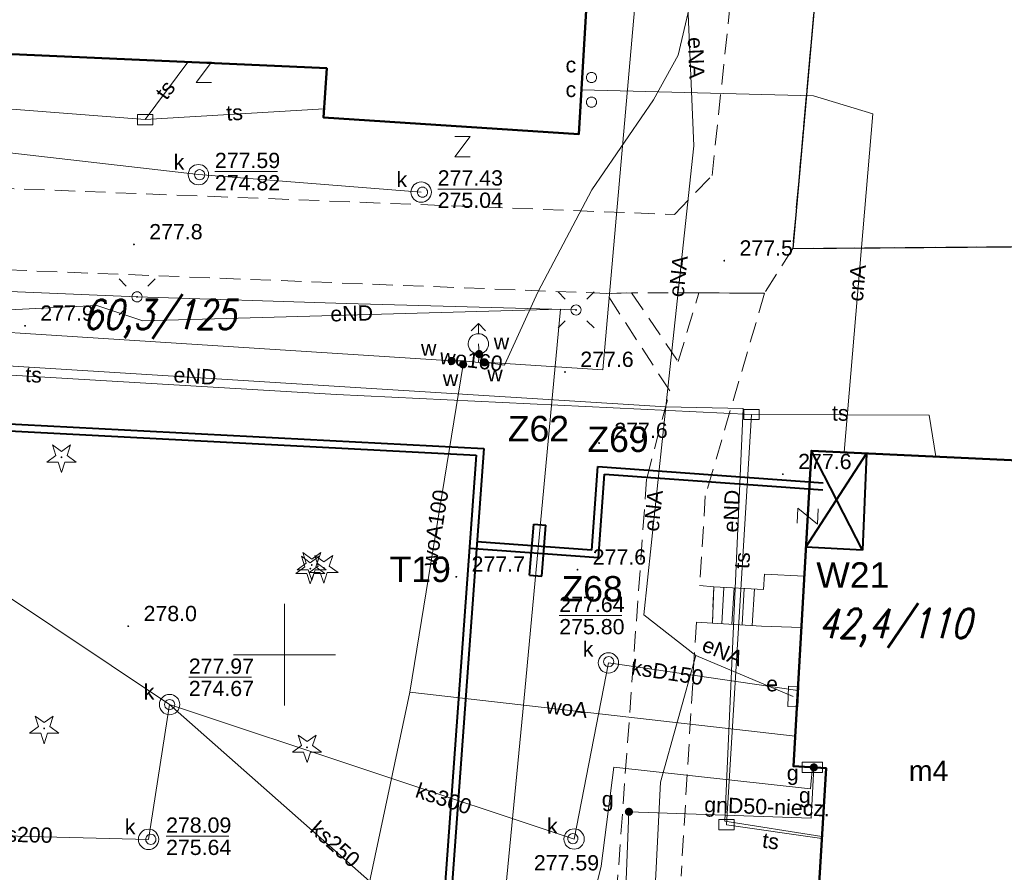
# Model space of a CAD drawing. Extents: x 0 to 6568752, y 0 to 5584302.
# Tile 42 of 58: x 6568587 to 6568635, y 5584039 to 5584081. Entities that reach past the tile are written whole.
import ezdxf
from ezdxf.enums import TextEntityAlignment as Align

# ---------------------------------------------------------------- set-up
doc = ezdxf.new("R2010")
doc.units = 0
doc.header["$PDSIZE"] = 0.75
for name, pattern in [('GAK', [3.5, 2, -0.7, 0.1, -0.7]), ('PRZER2-1', [1.5, 1, -0.5]), ('PRZER3-1', [2, 1.5, -0.5])]:
    doc.linetypes.add(name, pattern=pattern)
doc.layers.get('0').update_dxf_attribs({"linetype": 'CONTINUOUS'})
doc.layers.get('Defpoints').update_dxf_attribs({"linetype": 'CONTINUOUS'})
for name, color, linetype, lineweight in [('alarm', 51, 'CONTINUOUS', 50), ('EGBS', 7, 'CONTINUOUS', 18), ('EGBU', 7, 'CONTINUOUS', 50), ('EGBU_O', 7, 'CONTINUOUS', 50), ('GEPPHC', 7, 'CONTINUOUS', 18), ('GUPPRZ_O', 7, 'CONTINUOUS', 18), ('OTKC', 7, 'CONTINUOUS', 18), ('OTKJ', 7, 'CONTINUOUS', 18), ('OTKK', 7, 'CONTINUOUS', 25), ('OTRN', 7, 'CONTINUOUS', 13), ('OTRN_O', 7, 'CONTINUOUS', 13), ('ramka sekcji', 7, 'CONTINUOUS', 18), ('siec', 7, 'GAK', 70), ('SUEO', 7, 'CONTINUOUS', 18), ('SUPK', 7, 'CONTINUOUS', 18), ('SUPW', 7, 'CONTINUOUS', 18), ('SUPW_O', 7, 'CONTINUOUS', 18)]:
    doc.layers.add(name, color=color, linetype=linetype, lineweight=lineweight)
for name, color, linetype, lineweight, true_color in [('OTZG', 7, 'CONTINUOUS', 18, 0x008000), ('SUCP', 7, 'CONTINUOUS', 18, 0xd200d2), ('SUCP_O', 7, 'CONTINUOUS', 18, 0xd200d2), ('SUEP', 1, 'CONTINUOUS', 18, 0xff0000), ('SUEP_O', 1, 'CONTINUOUS', 18, 0xff0000), ('SUES', 1, 'CONTINUOUS', 18, 0xff0000), ('SUES_O', 1, 'CONTINUOUS', 18, 0xff0000), ('SUGP', 7, 'CONTINUOUS', 18, 0xbfbf00), ('SUGP_O', 7, 'CONTINUOUS', 18, 0xbfbf00), ('SUGS', 7, 'CONTINUOUS', 18, 0xbfbf00), ('SUGS_O', 7, 'CONTINUOUS', 18, 0xbfbf00), ('SUGU', 7, 'CONTINUOUS', 18, 0xbfbf00), ('SUGU_O', 7, 'CONTINUOUS', 18, 0xbfbf00), ('SUGW', 7, 'CONTINUOUS', 18, 0xbfbf00), ('SUGW_O', 7, 'CONTINUOUS', 18, 0xbfbf00), ('SUKP', 7, 'CONTINUOUS', 18, 0x803300), ('SUKP_O', 7, 'CONTINUOUS', 18, 0x803300), ('SUTP', 7, 'CONTINUOUS', 18, 0xff9100), ('SUTP_O', 7, 'CONTINUOUS', 18, 0xff9100), ('SUWH', 5, 'CONTINUOUS', 18, 0x0000ff), ('SUWP', 5, 'CONTINUOUS', 18, 0x0000ff), ('SUWP_O', 5, 'CONTINUOUS', 18, 0x0000ff), ('SUWW', 5, 'CONTINUOUS', 18, 0x0000ff), ('SUWW_O', 5, 'CONTINUOUS', 18, 0x0000ff)]:
    doc.layers.add(name, color=color, linetype=linetype, lineweight=lineweight, true_color=true_color)
doc.styles.add('Arial', font='arial.ttf')
doc.styles.add('GEO-INFO', font='arial.ttf')
doc.styles.add('UZBROJENIE', font='SIMPLEX.shx', dxfattribs={"width": 0.8, "oblique": 15.00003, "height": 0.9})
doc.dimstyles.get("Standard").update_dxf_attribs({"dimtxt": 0.18, "dimasz": 0.18, "dimexe": 0.18, "dimexo": 0.0625, "dimgap": 0.09, "dimtad": 0, "dimtih": 1, "dimtoh": 1, "dimdec": 4, "dimzin": 0, "dimdsep": 46, "dimtxsty": 'Standard', "dimcen": 0.09, "dimadec": 0, "dimazin": 0, "dimtfac": 1, "dimtdec": 4, "dimtofl": 0, "dimtmove": 0, "dimatfit": 3, "dimfxl": 0, "dimtolj": 1, "dimtzin": 0, "dimarcsym": 0})

# ---------------------------------------------------------------- blocks, each defined once
blk = doc.blocks.new('D_GSPRDI1')
blk.add_hatch(color=0).paths.add_polyline_path([(0, -0.045), (0.013906, -0.042798), (0.02645, -0.036406), (0.036406, -0.02645), (0.042798, -0.013906), (0.045, 0), (0.042798, 0.013906), (0.036406, 0.02645), (0.02645, 0.036406), (0.013906, 0.042798), (0, 0.045), (-0.013906, 0.042798), (-0.02645, 0.036406), (-0.036406, 0.02645), (-0.042798, 0.013906), (-0.045, 0), (-0.042798, -0.013906), (-0.036406, -0.02645), (-0.02645, -0.036406), (-0.013906, -0.042798)])
at = {"color": 0}
blk.add_lwpolyline([(0.272471, 0.088531), (0.713338, -0.231778), (0.168396, -0.231778), (0, -0.750048), (-0.168396, -0.231778), (-0.713338, -0.231778), (-0.272471, 0.088531), (-0.440867, 0.606801), (0, 0.286493), (0.440867, 0.606801)], close=True, dxfattribs=at)
blk = doc.blocks.new('D_GSPWPN1')
blk.add_hatch(color=0).paths.add_polyline_path([(-0.045, 0), (-0.043467, -0.011647), (-0.038971, -0.0225), (-0.03182, -0.03182), (-0.0225, -0.038971), (-0.011647, -0.043467), (0, -0.045), (0.011647, -0.043467), (0.0225, -0.038971), (0.03182, -0.03182), (0.038971, -0.0225), (0.043467, -0.011647), (0.045, 0), (0.043467, 0.011647), (0.038971, 0.0225), (0.03182, 0.03182), (0.0225, 0.038971), (0.011647, 0.043467), (0, 0.045), (-0.011647, 0.043467), (-0.0225, 0.038971), (-0.03182, 0.03182), (-0.038971, 0.0225), (-0.043467, 0.011647)])
blk = doc.blocks.new('D_GUPIKP1_3')
at = {"color": 0}
blk.add_lwpolyline([(0.375, -0.25), (-0.375, -0.25), (-0.375, 0.25), (0.375, 0.25)], close=True, dxfattribs=at)
blk = doc.blocks.new('D_GUPWZA1')
blk.add_hatch(color=0).paths.add_polyline_path([(-0.2, 0), (-0.193185, -0.051764), (-0.173205, -0.1), (-0.141421, -0.141421), (-0.1, -0.173205), (-0.051764, -0.193185), (0, -0.2), (0.051764, -0.193185), (0.1, -0.173205), (0.141421, -0.141421), (0.173205, -0.1), (0.193185, -0.051764), (0.2, 0), (0.193185, 0.051764), (0.173205, 0.1), (0.141421, 0.141421), (0.1, 0.173205), (0.051764, 0.193185), (0, 0.2), (-0.051764, 0.193185), (-0.1, 0.173205), (-0.141421, 0.141421), (-0.173205, 0.1), (-0.193185, 0.051764)])
blk = doc.blocks.new('D_GUPESE1')
at = {"color": 0}
blk.add_lwpolyline([(-0.5, -0.25), (-0.5, 0.25), (0.5, 0.25), (0.5, -0.25)], close=True, dxfattribs=at)
blk = doc.blocks.new('D_GUPIWZ1_1')
at = {"color": 0}
blk.add_lwpolyline([(0, 0.25), (0.064705, 0.241481), (0.125, 0.216506), (0.176777, 0.176777), (0.216506, 0.125), (0.241481, 0.064705), (0.25, 0), (0.241481, -0.064705), (0.216506, -0.125), (0.176777, -0.176777), (0.125, -0.216506), (0.064705, -0.241481), (0, -0.25), (-0.064705, -0.241481), (-0.125, -0.216506), (-0.176777, -0.176777), (-0.216506, -0.125), (-0.241481, -0.064705), (-0.25, 0), (-0.241481, 0.064705), (-0.216506, 0.125), (-0.176777, 0.176777), (-0.125, 0.216506), (-0.064705, 0.241481)], close=True, dxfattribs=at)
blk = doc.blocks.new('D_GUPWDT1')
at = {"color": 0}
for points in [[(-0.353553, 0.646447), (0, 1), (0.353553, 0.646447)], [(0, 0.5), (0, 1)]]:
    blk.add_lwpolyline(points, dxfattribs=at)
blk.add_lwpolyline([(0, 0.5), (0.086824, 0.492404), (0.17101, 0.469846), (0.25, 0.433013), (0.321394, 0.383022), (0.383022, 0.321394), (0.433013, 0.25), (0.469846, 0.17101), (0.492404, 0.086824), (0.5, 0), (0.492404, -0.086824), (0.469846, -0.17101), (0.433013, -0.25), (0.377875, -0.32743), (0.309079, -0.393027), (0.229113, -0.444418), (0.140866, -0.479746), (0.047528, -0.497736), (-0.047528, -0.497736), (-0.140866, -0.479746), (-0.229113, -0.444418), (-0.309079, -0.393027), (-0.377875, -0.32743), (-0.433013, -0.25), (-0.4725, -0.163534), (-0.494911, -0.071157), (-0.499434, 0.023791), (-0.485906, 0.117879), (-0.454816, 0.207708), (-0.407288, 0.290028), (-0.34504, 0.361867), (-0.27032, 0.420627), (-0.185831, 0.464184), (-0.094626, 0.490964)], close=True, dxfattribs=at)
blk = doc.blocks.new('D_GUPGSG1')
at = {"color": 0}
blk.add_lwpolyline([(-0.5, -0.25), (-0.5, 0.25), (0.5, 0.25), (0.5, -0.25)], close=True, dxfattribs=at)
blk = doc.blocks.new('D_GUPGZA1')
blk.add_hatch(color=0).paths.add_polyline_path([(-0.2, 0), (-0.193185, -0.051764), (-0.173205, -0.1), (-0.141421, -0.141421), (-0.1, -0.173205), (-0.051764, -0.193185), (0, -0.2), (0.051764, -0.193185), (0.1, -0.173205), (0.141421, -0.141421), (0.173205, -0.1), (0.193185, -0.051764), (0.2, 0), (0.193185, 0.051764), (0.173205, 0.1), (0.141421, 0.141421), (0.1, 0.173205), (0.051764, 0.193185), (0, 0.2), (-0.051764, 0.193185), (-0.1, 0.173205), (-0.141421, 0.141421), (-0.173205, 0.1), (-0.193185, 0.051764)])
blk = doc.blocks.new('D_GUPGUT1')
blk.add_hatch(color=0).paths.add_polyline_path([(-0.2, 0), (-0.193185, -0.051764), (-0.173205, -0.1), (-0.141421, -0.141421), (-0.1, -0.173205), (-0.051764, -0.193185), (0, -0.2), (0.051764, -0.193185), (0.1, -0.173205), (0.141421, -0.141421), (0.173205, -0.1), (0.193185, -0.051764), (0.2, 0), (0.193185, 0.051764), (0.173205, 0.1), (0.141421, 0.141421), (0.1, 0.173205), (0.051764, 0.193185), (0, 0.2), (-0.051764, 0.193185), (-0.1, 0.173205), (-0.141421, 0.141421), (-0.173205, 0.1), (-0.193185, 0.051764)])
blk = doc.blocks.new('D_GEPPHC1')
at = {"color": 0}
blk.add_lwpolyline([(-0.375, 0.5), (0.375, 0.5), (-0.375, -0.5), (0.375, -0.5)], dxfattribs=at)
blk = doc.blocks.new('D_GUPELA2')
blk.add_hatch(color=0).paths.add_polyline_path([(-0.001087, 0.044987), (0.011881, 0.043403), (0.021281, 0.03965), (0.030065, 0.033482), (0.038133, 0.023893), (0.043117, 0.012881), (0.044986, 0.001113), (0.044323, -0.007777), (0.040557, -0.019497), (0.033417, -0.030138), (0.024849, -0.037517), (0.013788, -0.042836), (0.002013, -0.044955), (-0.00982, -0.043916), (-0.020466, -0.040077), (-0.029541, -0.033946), (-0.036867, -0.025804), (-0.04187, -0.01649), (-0.04461, -0.005909), (-0.044532, 0.006476), (-0.041285, 0.017903), (-0.034764, 0.028574), (-0.024479, 0.03776), (-0.013449, 0.042943)])
at = {"color": 0}
for points in [[(-0.883883, 0.883883), (-0.53033, 0.53033)], [(0.883883, 0.883883), (0.53033, 0.53033)], [(-0.883883, -0.883883), (-0.53033, -0.53033)], [(0.883883, -0.883883), (0.53033, -0.53033)]]:
    blk.add_lwpolyline(points, dxfattribs=at)
blk = doc.blocks.new('D_GUPELA1')
at = {"color": 0}
blk.add_lwpolyline([(0, 0.25), (0.064705, 0.241481), (0.125, 0.216506), (0.176777, 0.176777), (0.216506, 0.125), (0.241481, 0.064705), (0.25, 0), (0.241481, -0.064705), (0.216506, -0.125), (0.176777, -0.176777), (0.125, -0.216506), (0.064705, -0.241481), (0, -0.25), (-0.064705, -0.241481), (-0.125, -0.216506), (-0.176777, -0.176777), (-0.216506, -0.125), (-0.241481, -0.064705), (-0.25, 0), (-0.241481, 0.064705), (-0.216506, 0.125), (-0.176777, 0.176777), (-0.125, 0.216506), (-0.064705, 0.241481)], close=True, dxfattribs=at)
blk = doc.blocks.new('*D45')
at = {"layer": 'Defpoints', "color": 0, "lineweight": 40}
for p in [(6568647.5, 5584150), (6568650, 5584150), (0, 0)]:
    blk.add_point(p, dxfattribs=at)
at = {"layer": 'ramka sekcji', "color": 0, "lineweight": -2}
blk.add_line((6568649.938, 5584150), (6568647.5, 5584150), dxfattribs=at)
at = {"layer": 'ramka sekcji', "color": 0, "insert": (6568644.106, 5584150), "char_height": 0.75, "attachment_point": 5, "style": 'GEO-INFO'}
blk.add_mtext('\\A1;5584150.0000', dxfattribs=at)
blk = doc.blocks.new('*D46')
at = {"layer": 'Defpoints', "color": 0, "lineweight": 40}
for p in [(6568650, 5584152.5), (6568650, 5584150), (0, 0)]:
    blk.add_point(p, dxfattribs=at)
at = {"layer": 'ramka sekcji', "color": 0, "lineweight": -2}
blk.add_line((6568650, 5584150.062), (6568650, 5584152.5), dxfattribs=at)
at = {"layer": 'ramka sekcji', "color": 0, "insert": (6568650, 5584155.896), "char_height": 0.75, "attachment_point": 5, "rotation": 90, "style": 'GEO-INFO'}
blk.add_mtext('\\A1;6568650.0000', dxfattribs=at)

msp = doc.modelspace()

# ---------------------------------------------------------------- linework, layer by layer
at = {"layer": 'EGBS', "color": 0, "linetype": 'Continuous', "lineweight": 18, "elevation": 10.18}
msp.add_lwpolyline([(6568621.08, 5584053.33), (6568621.02, 5584051.55), (6568623.43, 5584051.41), (6568625.38736, 5584051.34284), (6568625.53044, 5584053.86295), (6568623.57, 5584053.96), (6568623.52, 5584053.21)], close=True, dxfattribs=at)
for points in [[(6568621.47626, 5584051.5235), (6568621.57978, 5584053.30542)], [(6568621.97542, 5584051.4945), (6568622.07919, 5584053.28086)], [(6568622.47458, 5584051.4655), (6568622.57861, 5584053.2563)], [(6568622.97374, 5584051.4365), (6568623.07803, 5584053.23174)]]:
    msp.add_lwpolyline(points, dxfattribs=at)
at = {"layer": 'EGBU', "color": 0, "linetype": 'Continuous', "lineweight": 50, "elevation": 10.18}
for points in [[(6568602.65, 5584087.73), (6568615.13, 5584086.91), (6568614.45, 5584075.57), (6568601.92, 5584076.39), (6568602.08, 5584078.81), (6568585.50349, 5584079.5626), (6568565.26, 5584081.22), (6568566.02, 5584092.79), (6568602.84, 5584090.38)], [(6568625.67, 5584029.02), (6568626.59743, 5584044.42931), (6568625, 5584044.52), (6568625.88, 5584060.02), (6568637.45, 5584059.48), (6568636.57315, 5584043.78351), (6568638.27, 5584043.68), (6568637.33, 5584028.27)]]:
    msp.add_lwpolyline(points, close=True, dxfattribs=at)
at = {"layer": 'GUPPRZ_O', "color": 0, "linetype": 'Continuous', "lineweight": 13, "elevation": 10.8, "flags": 128}
for points in [[(6568596.58491, 5584073.73739), (6568599.66491, 5584073.73739)], [(6568607.52678, 5584072.87835), (6568610.60678, 5584072.87835)], [(6568613.49734, 5584051.92635), (6568616.57734, 5584051.92635)], [(6568595.30084, 5584048.89069), (6568598.38084, 5584048.89069)], [(6568594.18562, 5584041.08408), (6568597.26562, 5584041.08408)]]:
    msp.add_lwpolyline(points, dxfattribs=at)
at = {"layer": 'OTKC', "color": 0, "linetype": 'PRZER2-1', "lineweight": 18, "elevation": 10.18}
for points in [[(6568626.15, 5584083.24), (6568624.96, 5584069.96), (6568623.58, 5584067.76), (6568620.35, 5584067.78), (6568617.05, 5584067.78), (6568615.82, 5584067.75), (6568562.39, 5584069.85), (6568556.65, 5584069.97), (6568533.9, 5584071.07), (6568532.93, 5584070.15), (6568532.77, 5584065.78), (6568530.94, 5584065.88), (6568530.59, 5584070.32), (6568529.7, 5584071.41), (6568491.18, 5584073.31)], [(6568553.49, 5584082.73), (6568553.36, 5584075.15), (6568554.25, 5584074.24), (6568560.68, 5584073.85), (6568561.74, 5584073.87), (6568619.15, 5584071.63), (6568621, 5584073.54), (6568622.05, 5584083.43)], [(6568616.2, 5584036.69), (6568617.79, 5584058.66), (6568618.92, 5584062.96), (6568615.82, 5584067.75), (6568617.05, 5584067.78), (6568619.34, 5584064.4), (6568620.35, 5584067.78), (6568623.58, 5584067.76), (6568620.67, 5584057.8), (6568620.39, 5584053.4), (6568621.08, 5584053.33), (6568621.02, 5584051.55), (6568620.23, 5584051.6), (6568619.48, 5584039.12)]]:
    msp.add_lwpolyline(points, dxfattribs=at)
at = {"layer": 'OTKJ', "color": 0, "linetype": 'PRZER3-1', "lineweight": 18, "elevation": 10.18}
msp.add_lwpolyline([(6568639.98, 5584070.08), (6568624.96, 5584069.96), (6568626.15, 5584083.24), (6568622.05, 5584083.43), (6568621.64, 5584091.37), (6568619.67, 5584095.39), (6568615.39, 5584098.26), (6568574.89, 5584100.61), (6568576.9, 5584133.67), (6568576.73, 5584134.76), (6568576.17, 5584135.74), (6568575.25, 5584136.73), (6568573.98, 5584137.27), (6568558.09, 5584138.24), (6568558.55, 5584143.89), (6568574.11, 5584142.83), (6568574.63, 5584142.93), (6568575.77, 5584143.27), (6568576.88, 5584143.98), (6568577.89, 5584147.04), (6568579.27, 5584175.96)], dxfattribs=at)
at = {"layer": 'OTKK', "color": 0, "linetype": 'Continuous', "lineweight": 25, "elevation": 10.18}
msp.add_lwpolyline([(6568624.96, 5584069.96), (6568639.98, 5584070.08), (6568639.29, 5584102.53), (6568635.54, 5584102.77), (6568633.3, 5584102.87), (6568631.08, 5584102.96), (6568629.08, 5584103.06), (6568625.92, 5584103.24), (6568623.92, 5584103.34), (6568623.36, 5584103.37), (6568621.76, 5584103.45), (6568614.97, 5584103.73), (6568613.26, 5584106.43), (6568604.16, 5584106.95), (6568602.51, 5584107.17), (6568588.98, 5584107.87), (6568587.46, 5584105.02, -0.2500606), (6568580.74, 5584110.63), (6568582.92, 5584147.02)], format="xyb", dxfattribs=at)
msp.add_lwpolyline([(6568574.89, 5584100.61), (6568615.39, 5584098.26), (6568619.67, 5584095.39), (6568621.64, 5584091.37), (6568622.05, 5584083.43), (6568626.15, 5584083.24), (6568624.96, 5584069.96)], dxfattribs=at)
at = {"layer": 'ramka sekcji', "color": 5, "lineweight": 40}
for p, q in [((6568612.03849, 5584053.91692, 10.14), (6568612.2407, 5584056.40873, 10.14)), ((6568612.2407, 5584056.40873, 10.14), (6568612.83941, 5584056.36015, 10.14)), ((6568612.6372, 5584053.86834, 10.14), (6568612.83941, 5584056.36015, 10.14)), ((6568612.03849, 5584053.91692, 10.14), (6568612.6372, 5584053.86834, 10.14))]:
    msp.add_line(p, q, dxfattribs=at)
at = {"layer": 'ramka sekcji', "color": 0}
for q in [(6568600, 5584052.5), (6568597.5, 5584050), (6568600, 5584047.5), (6568602.5, 5584050)]:
    msp.add_line((6568600, 5584050), q, dxfattribs=at)
at = {"layer": 'siec', "color": 0, "linetype": 'ByBlock', "lineweight": 40}
for p, q in [((6568564.96462, 5584062.46223), (6568609.78683, 5584060.13014)), ((6568564.59326, 5584062.13498), (6568609.41547, 5584059.80289)), ((6568609.78683, 5584060.13014), (6568606.47736, 5584014.40621)), ((6568628.38532, 5584055.13374), (6568625.88, 5584060.02)), ((6568609.41547, 5584059.80289), (6568606.10601, 5584014.07896)), ((6568625.61153, 5584055.29122), (6568628.5881, 5584059.89361)), ((6568628.5881, 5584059.89361), (6568628.38532, 5584055.13374)), ((6568615.0959, 5584055.13793), (6568615.39331, 5584059.24692)), ((6568615.39331, 5584059.24692), (6568626.45271, 5584058.44645)), ((6568615.41972, 5584054.76358), (6568615.71713, 5584058.87257)), ((6568615.71713, 5584058.87257), (6568626.4417, 5584058.09633)), ((6568615.41972, 5584054.76358), (6568609.08392, 5584055.22216)), ((6568615.0959, 5584055.13793), (6568609.45505, 5584055.54622)), ((6568628.38532, 5584055.13374), (6568625.61153, 5584055.29122))]:
    msp.add_line(p, q, dxfattribs=at)
at = {"layer": 'SUCP', "color": 0, "linetype": 'Continuous', "lineweight": 18, "elevation": 10.14}
msp.add_lwpolyline([(6568614.58092, 5584077.75336), (6568625.97875, 5584077.46499), (6568628.89759, 5584076.57185), (6568627.48122, 5584059.94527)], dxfattribs=at)
at = {"layer": 'SUEP', "linetype": 'Continuous', "lineweight": 18, "elevation": 10.14}
for points in [[(6568591.84922, 5583969.21782), (6568603.50663, 5583976.4686), (6568622.5865, 5583975.8144), (6568622.6444, 5584016.31829), (6568617.76016, 5584029.8064), (6568618.47051, 5584043.74663), (6568620.21056, 5584049.95953), (6568617.64449, 5584051.96662), (6568618.73173, 5584062.17458), (6568620.09776, 5584075.00001), (6568619.53545, 5584088.36379), (6568604.02591, 5584090.56413), (6568599.66503, 5584092.15806), (6568596.68181, 5584091.84144), (6568595.6, 5584090.99)], [(6568570.93827, 5584080.7551), (6568569.55679, 5584078.17917), (6568572.46449, 5584065.0563), (6568618.73173, 5584062.17458)], [(6568490, 5584072.02), (6568504.38, 5584071.53), (6568518.75, 5584070.91), (6568535.68, 5584070.07), (6568546.76, 5584069.78), (6568556.41, 5584068.73), (6568570.47, 5584068.4), (6568582.18, 5584068.02), (6568592.76, 5584067.58), (6568603.03, 5584067.26), (6568614.32, 5584066.94)], [(6568570.84984, 5584068.02944), (6568584.12545, 5584066.82287), (6568590.79071, 5584067.15178), (6568593.04799, 5584066.4082), (6568613.56071, 5584066.97516)], [(6568613.56071, 5584066.97516), (6568611.75904, 5584047.70046), (6568609.64027, 5584025.87147)], [(6568618.73173, 5584062.17458), (6568622.52133, 5584062.09224), (6568621.62946, 5584041.83019), (6568626.39525, 5584041.07006)], [(6568620.21056, 5584049.95953), (6568624.99, 5584047.95)]]:
    msp.add_lwpolyline(points, dxfattribs=at)
at = {"layer": 'SUGP', "color": 0, "linetype": 'Continuous', "lineweight": 18, "elevation": 10.14}
for points in [[(6568613.03, 5584029.42), (6568615.55, 5584039.62), (6568616.17, 5584044.47), (6568625.84, 5584043.42), (6568625.86, 5584043.62), (6568625.93267, 5584044.46705)], [(6568616.37, 5584028.48), (6568616.91679, 5584042.28306), (6568625.86153, 5584041.96632), (6568626.00018, 5584044.46322)]]:
    msp.add_lwpolyline(points, dxfattribs=at)
at = {"layer": 'SUKP', "color": 0, "linetype": 'Continuous', "lineweight": 18, "elevation": 10.14}
for points in [[(6568623.96972, 5584021.39394), (6568594.36033, 5584047.55093), (6568568.60146, 5584064.77377), (6568545.13518, 5584067.49805), (6568545.4042, 5584110.26428), (6568539.09863, 5584113.61504), (6568505.81597, 5584131.84069)], [(6568606.71402, 5584072.72773), (6568595.7751, 5584073.58654), (6568574.24136, 5584076.06372), (6568568.60146, 5584064.77377)], [(6568615.9124, 5584049.59808), (6568614.22341, 5584040.94629), (6568594.36033, 5584047.55093)], [(6568625.21133, 5584048.24233), (6568615.9124, 5584049.59808)], [(6568569.31515, 5584041.17777), (6568581.0961, 5584041.23742), (6568593.32562, 5584040.92892), (6568594.36033, 5584047.55093)]]:
    msp.add_lwpolyline(points, dxfattribs=at)
at = {"layer": 'SUPK', "color": 0, "linetype": 'Continuous', "lineweight": 18, "elevation": 10.14}
for points in [[(6568595.7751, 5584073.08654, -1), (6568595.7751, 5584074.08654, -1)], [(6568606.71402, 5584072.22773, -1), (6568606.71402, 5584073.22773, -1)], [(6568615.9124, 5584049.09808, -1), (6568615.9124, 5584050.09808, -1)], [(6568594.36033, 5584047.05093, -1), (6568594.36033, 5584048.05093, -1)], [(6568593.32562, 5584040.42892, -1), (6568593.32562, 5584041.42892, -1)], [(6568614.22341, 5584040.44629, -1), (6568614.22341, 5584041.44629, -1)]]:
    msp.add_lwpolyline(points, format="xyb", close=True, dxfattribs=at)
at = {"layer": 'SUTP', "color": 0, "linetype": 'Continuous', "lineweight": 18, "elevation": 10.14}
for points in [[(6568593.15712, 5584076.28798), (6568595.25843, 5584079.11971)], [(6568569.72372, 5584078.12118), (6568593.15712, 5584076.28798)], [(6568621.70781, 5584041.64818), (6568622.93309, 5584061.80353), (6568602.56379, 5584062.79314), (6568572.78877, 5584064.55962), (6568569.72372, 5584078.12118)], [(6568593.15712, 5584076.28798), (6568601.94817, 5584076.81607)], [(6568631.99143, 5584059.73476), (6568631.66008, 5584061.77797), (6568622.93309, 5584061.80353)], [(6568626.3895, 5584040.97456), (6568621.70781, 5584041.64818)]]:
    msp.add_lwpolyline(points, dxfattribs=at)
at = {"layer": 'SUWP', "color": 0, "linetype": 'Continuous', "lineweight": 18, "elevation": 10.14}
for points in [[(6568621.28272, 5584106.06094), (6568621.10922, 5584103.59525), (6568620.59419, 5584093.89786), (6568620.43043, 5584085.65512), (6568620.34416, 5584083.81386), (6568619.3302, 5584079.46046), (6568618.11854, 5584077.25468), (6568615.09515, 5584072.84539), (6568612.43985, 5584067.81078), (6568610.80603, 5584064.21945), (6568609.82405, 5584064.36681)], [(6568623.86055, 5584105.90641), (6568623.84913, 5584104.78137), (6568619.23268, 5584104.97573), (6568615.6371, 5584064.00094)], [(6568522.38564, 5584069.94059), (6568608.21304, 5584064.43606)], [(6568609.53421, 5584064.35308), (6568609.55879, 5584064.77343), (6568609.52235, 5584065.273)], [(6568608.79298, 5584064.44353), (6568608.77531, 5584064.26329), (6568606.16171, 5584048.16588), (6568602.92248, 5584032.87692)], [(6568608.79298, 5584064.44353), (6568608.21304, 5584064.43606)], [(6568609.82405, 5584064.36681), (6568609.53421, 5584064.35308), (6568608.79298, 5584064.44353)], [(6568609.82405, 5584064.36681), (6568615.6371, 5584064.00094)], [(6568606.16171, 5584048.16588), (6568625.08378, 5584045.99563)]]:
    msp.add_lwpolyline(points, dxfattribs=at)

# ---------------------------------------------------------------- block references
at = {"layer": 'GEPPHC', "color": 0, "linetype": 'Continuous', "lineweight": 18}
for p in [(6568596.0409, 5584078.62016, 10.24), (6568608.74921, 5584074.9561, 10.24)]:
    msp.add_blockref('D_GEPPHC1', p, dxfattribs=at)
at = {"layer": 'GEPPHC', "color": 0, "linetype": 'Continuous', "lineweight": 18, "rotation": 87.74469817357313}
msp.add_blockref('D_GEPPHC1', (6568625.70221, 5584056.81108, 10.24), dxfattribs=at)
at = {"layer": 'OTRN', "color": 0, "linetype": 'Continuous', "lineweight": 13}
for p in [(6568592.61, 5584070.16, 10.08), (6568621.6, 5584069.36, 10.08), (6568587.26, 5584066.16, 10.08), (6568613.78, 5584063.89, 10.08), (6568615.45, 5584060.4, 10.08), (6568624.48, 5584058.87, 10.08), (6568614.39, 5584054.18, 10.08), (6568608.44, 5584053.83, 10.08), (6568592.33, 5584051.4, 10.08)]:
    msp.add_blockref('D_GSPWPN1', p, dxfattribs=at)
at = {"layer": 'OTZG', "color": 0, "linetype": 'Continuous', "lineweight": 18}
for p in [(6568589.05, 5584059.7, 10.12), (6568601.27, 5584054.23, 10.12), (6568601.34, 5584054.41, 10.12), (6568601.93, 5584054.27, 10.12), (6568588.2, 5584046.38, 10.12), (6568601.11, 5584045.45, 10.12)]:
    msp.add_blockref('D_GSPRDI1', p, dxfattribs=at)
at = {"layer": 'SUEO', "color": 0, "linetype": 'Continuous', "lineweight": 18}
for name, p in [('D_GUPELA2', (6568592.76, 5584067.58, 10.15)), ('D_GUPELA1', (6568592.76, 5584067.58, 10.16)), ('D_GUPELA2', (6568614.32, 5584066.94, 10.15)), ('D_GUPELA1', (6568614.32, 5584066.94, 10.16))]:
    msp.add_blockref(name, p, dxfattribs=at)
at = {"layer": 'SUES', "linetype": 'Continuous', "lineweight": 18, "rotation": 87.74469817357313}
msp.add_blockref('D_GUPESE1', (6568624.99, 5584047.95, 10.16), dxfattribs=at)
at = {"layer": 'SUGS', "color": 0, "linetype": 'Continuous', "lineweight": 18}
msp.add_blockref('D_GUPGSG1', (6568625.93267, 5584044.46705, 10.16), dxfattribs=at)
at = {"layer": 'SUGU', "color": 0, "linetype": 'Continuous', "lineweight": 18}
msp.add_blockref('D_GUPGUT1', (6568616.91679, 5584042.28306, 10.16), dxfattribs=at)
at = {"layer": 'SUGW', "color": 0, "linetype": 'Continuous', "lineweight": 18}
msp.add_blockref('D_GUPGZA1', (6568626.00018, 5584044.46322, 10.16), dxfattribs=at)
at = {"layer": 'SUPK', "color": 0, "linetype": 'Continuous', "lineweight": 18}
for p in [(6568593.15712, 5584076.28798, 10.16), (6568622.93309, 5584061.80353, 10.16), (6568621.70781, 5584041.64818, 10.16)]:
    msp.add_blockref('D_GUPIKP1_3', p, dxfattribs=at)
at = {"layer": 'SUPW', "color": 0, "linetype": 'Continuous', "lineweight": 18}
for p in [(6568615.08, 5584078.36, 10.18), (6568615.08, 5584077.15, 10.18), (6568595.83491, 5584073.58185, 10.18), (6568606.77678, 5584072.72281, 10.18), (6568615.92472, 5584049.65902, 10.18), (6568594.36033, 5584047.55093, 10.18), (6568593.43562, 5584040.92853, 10.18), (6568614.16665, 5584040.96572, 10.18)]:
    msp.add_blockref('D_GUPIWZ1_1', p, dxfattribs=at)
at = {"layer": 'SUWH', "color": 0, "linetype": 'Continuous', "lineweight": 18}
msp.add_blockref('D_GUPWDT1', (6568609.52235, 5584065.273, 10.16), dxfattribs=at)
at = {"layer": 'SUWW', "color": 0, "linetype": 'Continuous', "lineweight": 18}
for p in [(6568609.55879, 5584064.77343, 10.16), (6568608.21304, 5584064.43606, 10.16), (6568608.77531, 5584064.26329, 10.16), (6568609.82405, 5584064.36681, 10.16)]:
    msp.add_blockref('D_GUPWZA1', p, dxfattribs=at)

# ---------------------------------------------------------------- texts
at = {"layer": 'alarm', "color": 0, "lineweight": 30, "style": 'UZBROJENIE', "oblique": 15.00003, "width": 0.8}
for s, p in [('60,3/125', (6568590.09363, 5584066.00026, 10.18)), ('42,4/110', (6568626.21429, 5584050.82116))]:
    msp.add_text(s, height=1.44, dxfattribs=at).set_placement(p)
at = {"layer": 'alarm', "color": 0, "linetype": 'Continuous', "lineweight": 30, "style": 'GEO-INFO'}
for s, p in [('Z62', (6568612.47255, 5584061.1101, -9.52)), ('Z69', (6568616.38228, 5584060.58534, -9.52)), ('T19', (6568606.67106, 5584054.19783, 0.62)), ('W21', (6568627.91435, 5584053.92741, -9.52)), ('Z68', (6568615.10912, 5584053.24124, 1.28))]:
    msp.add_text(s, height=1.25, dxfattribs=at).set_placement(p, align=Align.MIDDLE)
at = {"layer": 'EGBU_O', "color": 0, "linetype": 'Continuous', "lineweight": 0, "style": 'Arial'}
msp.add_text('m4', height=1, dxfattribs=at).set_placement((6568631.635, 5584043.80042, 10.8), align=Align.CENTER)
at = {"layer": 'GUPPRZ_O', "color": 0, "linetype": 'Continuous', "lineweight": 0, "style": 'Arial'}
for s, p in [('277.59', (6568596.58491, 5584073.90989, 10.8)), ('274.82', (6568596.58491, 5584072.81489, 10.8)), ('277.43', (6568607.52678, 5584073.05085, 10.8)), ('275.04', (6568607.52678, 5584071.95585, 10.8)), ('277.64', (6568613.49734, 5584052.09885, 10.8)), ('275.80', (6568613.49734, 5584051.00385, 10.8)), ('277.97', (6568595.30084, 5584049.06319, 10.8)), ('274.67', (6568595.30084, 5584047.96819, 10.8)), ('278.09', (6568594.18562, 5584041.25658, 10.8)), ('275.64', (6568594.18562, 5584040.16158, 10.8)), ('277.59', (6568612.24878, 5584039.40364, 10.8))]:
    msp.add_text(s, height=0.75, dxfattribs=at).set_placement(p)
at = {"layer": 'OTRN_O', "color": 0, "linetype": 'Continuous', "lineweight": 0, "style": 'Arial'}
for s, p in [('277.8', (6568593.36, 5584070.41, 10.8)), ('277.5', (6568622.35, 5584069.61, 10.8)), ('277.9', (6568588.01, 5584066.41, 10.8)), ('277.6', (6568614.53, 5584064.14, 10.8)), ('277.6', (6568616.2, 5584060.65, 10.8)), ('277.6', (6568625.23, 5584059.12, 10.8)), ('277.6', (6568615.14, 5584054.43, 10.8)), ('277.7', (6568609.19, 5584054.08, 10.8)), ('278.0', (6568593.08, 5584051.65, 10.8))]:
    msp.add_text(s, height=0.75, dxfattribs=at).set_placement(p)
at = {"layer": 'SUCP_O', "color": 0, "linetype": 'Continuous', "lineweight": 0, "style": 'Arial'}
msp.add_text('cnA', height=0.75, rotation=85.130894, dxfattribs=at).set_placement((6568628.48182, 5584068.23365, 10.8), align=Align.CENTER)
at = {"layer": 'SUEP_O', "linetype": 'Continuous', "lineweight": 0, "style": 'Arial'}
for s, rotation, p in [('eNA', 272.409442, (6568619.84895, 5584079.31134, 10.8)), ('eNA', 83.920393, (6568619.70657, 5584068.55621, 10.8)), ('eND', 1.583201, (6568603.31246, 5584066.39831, 10.8)), ('eND', 356.435973, (6568595.57987, 5584063.32253, 10.8)), ('eNA', 83.920393, (6568618.47994, 5584057.03952, 10.8)), ('eND', 87.479632, (6568622.33028, 5584057.0405, 10.8)), ('eNA', 337.195533, (6568621.37811, 5584049.81609, 10.8))]:
    msp.add_text(s, height=0.75, rotation=rotation, dxfattribs=at).set_placement(p, align=Align.CENTER)
at = {"layer": 'SUES_O', "linetype": 'Continuous', "lineweight": 0, "style": 'Arial'}
msp.add_text('e', height=0.75, dxfattribs=at).set_placement((6568624.24, 5584048.2, 10.8), align=Align.RIGHT)
at = {"layer": 'SUGP_O', "color": 0, "linetype": 'Continuous', "lineweight": 0, "style": 'Arial'}
msp.add_text('gnD50-niecz.', height=0.75, rotation=357.971957, dxfattribs=at).set_placement((6568623.69266, 5584042.16018, 10.8), align=Align.CENTER)
at = {"layer": 'SUGS_O', "color": 0, "linetype": 'Continuous', "lineweight": 0, "style": 'Arial'}
msp.add_text('g', height=0.75, dxfattribs=at).set_placement((6568625.25239, 5584043.82312, 10.8), align=Align.RIGHT)
at = {"layer": 'SUGU_O', "color": 0, "linetype": 'Continuous', "lineweight": 0, "style": 'Arial'}
msp.add_text('g', height=0.75, dxfattribs=at).set_placement((6568616.16679, 5584042.53306, 10.8), align=Align.RIGHT)
at = {"layer": 'SUGW_O', "color": 0, "linetype": 'Continuous', "lineweight": 0, "style": 'Arial'}
msp.add_text('g', height=0.75, dxfattribs=at).set_placement((6568625.85026, 5584042.72179, 10.8), align=Align.RIGHT)
at = {"layer": 'SUKP_O', "color": 0, "linetype": 'Continuous', "lineweight": 0, "style": 'Arial'}
for s, rotation, p in [('ksD150', 351.291151, (6568618.75158, 5584048.76667, 10.8)), ('ks300', 341.609045, (6568607.69992, 5584042.57822, 10.8)), ('ks200', 358.554974, (6568587.20346, 5584040.78978, 10.8)), ('ks250', 318.597295, (6568602.24516, 5584040.41592, 10.8))]:
    msp.add_text(s, height=0.75, rotation=rotation, dxfattribs=at).set_placement(p, align=Align.CENTER)
at = {"layer": 'SUPW_O', "color": 0, "linetype": 'Continuous', "lineweight": 0, "style": 'Arial'}
for s, p in [('c', (6568614.33, 5584078.61, 10.8)), ('c', (6568614.33, 5584077.4, 10.8)), ('k', (6568595.08491, 5584073.83185, 10.8)), ('k', (6568606.02678, 5584072.97281, 10.8)), ('k', (6568615.17472, 5584049.90902, 10.8)), ('k', (6568593.61033, 5584047.80093, 10.8)), ('k', (6568613.41665, 5584041.21572, 10.8)), ('k', (6568592.68562, 5584041.17853, 10.8))]:
    msp.add_text(s, height=0.75, dxfattribs=at).set_placement(p, align=Align.RIGHT)
at = {"layer": 'SUTP_O', "color": 0, "linetype": 'Continuous', "lineweight": 0, "style": 'Arial'}
for rotation, p in [(53.422424, (6568594.44345, 5584077.52896, 10.8)), (3.437679, (6568597.57024, 5584076.25907, 10.8)), (356.604751, (6568587.6589, 5584063.38342, 10.8)), (359.832223, (6568627.29572, 5584061.49727, 10.8)), (86.521138, (6568622.84496, 5584054.61237, 10.8)), (351.812267, (6568623.83112, 5584040.47608, 10.8))]:
    msp.add_text('ts', height=0.75, rotation=rotation, dxfattribs=at).set_placement(p, align=Align.CENTER)
at = {"layer": 'SUWP_O', "color": 0, "linetype": 'Continuous', "lineweight": 0, "style": 'Arial'}
for s, rotation, p in [('wo160', 353.042223, (6568609.12804, 5584064.10699, 10.8)), ('woA100', 80.777823, (6568607.75819, 5584056.16755, 10.8)), ('woA', 353.388258, (6568613.82491, 5584047.0084, 10.8))]:
    msp.add_text(s, height=0.75, rotation=rotation, dxfattribs=at).set_placement(p, align=Align.CENTER)
at = {"layer": 'SUWW_O', "color": 0, "linetype": 'Continuous', "lineweight": 0, "style": 'Arial'}
for p in [(6568607.46304, 5584064.68606, 10.8), (6568611.03685, 5584064.99772, 10.8), (6568610.71984, 5584063.42854, 10.8), (6568608.53471, 5584063.19577, 10.8)]:
    msp.add_text('w', height=0.75, dxfattribs=at).set_placement(p, align=Align.RIGHT)

# ---------------------------------------------------------------- dimensions: what is measured, and where the dimension line sits
at = {"layer": 'ramka sekcji', "color": 0}
for offset, dtype, picture, middle in [((0, 2.5), 1, '*D46', (6568649.9999999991, 5584155.8956787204)), ((-2.5, 0), 0, '*D45', (6568644.1063676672, 5584150))]:
    dim = msp.add_ordinate_dim(feature_location=(6568650, 5584150), offset=offset, dtype=dtype, origin=(0, 0), dimstyle='Standard', override={"dimtxt": 0.75, "dimtxsty": 'GEO-INFO'}, dxfattribs=at)
    dim.commit()
    dim.dimension.update_dxf_attribs({"geometry": picture, "text_midpoint": middle})

doc.saveas('drawing.dxf')
